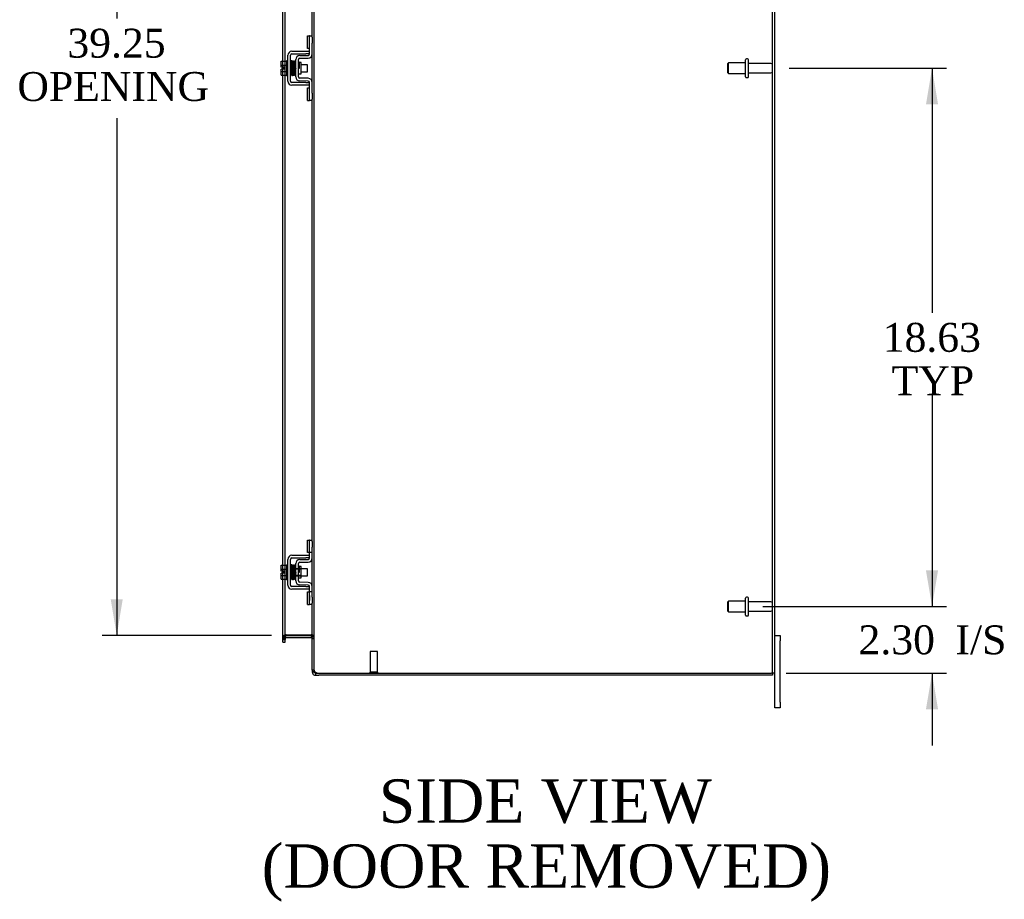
# Model space of a CAD drawing. Header units: inches. Extents: x 14 to 237, y 6 to 158.
# Tile 5 of 9: x 135 to 169, y 49 to 79. Entities that reach past the tile are written whole.
import ezdxf
from ezdxf.enums import TextEntityAlignment as Align

# ---------------------------------------------------------------- set-up
doc = ezdxf.new("R2010")
doc.units = ezdxf.units.IN
doc.header["$MEASUREMENT"] = 0
for name, color, linetype in [('COM42667', 7, 'CONTINUOUS'), ('COM42780', 7, 'CONTINUOUS'), ('COM48496', 7, 'CONTINUOUS'), ('COM70236-4', 7, 'CONTINUOUS'), ('DEFAULT', 7, 'CONTINUOUS'), ('FET07710', 7, 'CONTINUOUS'), ('SCC19011', 7, 'CONTINUOUS'), ('SPR20265', 7, 'CONTINUOUS'), ('STD21878', 7, 'CONTINUOUS'), ('STD26094', 7, 'CONTINUOUS'), ('WAF25035', 7, 'CONTINUOUS')]:
    doc.layers.add(name, color=color, linetype=linetype)
doc.styles.add('SEACAD_TIMES_NEW_ROMAN', font='times.ttf')

# ---------------------------------------------------------------- blocks, each defined once
blk = doc.blocks.new('GDIMGGROUP5')
at = {"layer": 'DEFAULT', "linetype": 'Continuous'}
for points in [[(167.126, 60.385), (166.709, 60.385), (166.918, 59.135)], [(167.126, 55.582), (166.918, 56.832), (166.709, 55.582)]]:
    blk.add_hatch(color=136, dxfattribs=at).paths.add_polyline_path(points)
at = {"layer": 'DEFAULT', "color": 136, "linetype": 'Continuous'}
for p, q in [((166.918, 61.635), (166.918, 59.135)), ((161.066, 59.135), (167.418, 59.135)), ((161.867, 56.832), (167.418, 56.832)), ((166.918, 56.832), (166.918, 54.332))]:
    blk.add_line(p, q, dxfattribs=at)
at = {"layer": 'DEFAULT', "color": 136, "linetype": 'Continuous', "style": 'SEACAD_TIMES_NEW_ROMAN'}
for s, p in [('2.30', (164.376, 58.484)), ('I/S', (167.73, 58.484))]:
    blk.add_text(s, height=1, dxfattribs=at).set_placement(p, align=Align.TOP_LEFT)
blk = doc.blocks.new('GDIMGGROUP6')
at = {"layer": 'DEFAULT', "linetype": 'Continuous'}
for points in [[(167.126, 76.51), (166.918, 77.76), (166.709, 76.51)], [(167.126, 60.385), (166.709, 60.385), (166.918, 59.135)]]:
    blk.add_hatch(color=136, dxfattribs=at).paths.add_polyline_path(points)
at = {"layer": 'DEFAULT', "color": 136, "linetype": 'Continuous'}
for p, q in [((161.975, 77.76), (167.418, 77.76)), ((166.918, 77.76), (166.918, 69.298)), ((166.918, 66.448), (166.918, 59.135)), ((161.066, 59.135), (167.418, 59.135))]:
    blk.add_line(p, q, dxfattribs=at)
at = {"layer": 'DEFAULT', "color": 136, "linetype": 'Continuous', "style": 'SEACAD_TIMES_NEW_ROMAN'}
for s, p in [('18.63', (165.212, 68.948)), ('TYP', (165.52, 67.448))]:
    blk.add_text(s, height=1, dxfattribs=at).set_placement(p, align=Align.TOP_LEFT)
blk = doc.blocks.new('GDIMGGROUP20')
at = {"layer": 'DEFAULT', "linetype": 'Continuous'}
for points in [[(138.503, 96.135), (138.92, 96.135), (138.712, 97.385)], [(138.503, 59.385), (138.712, 58.135), (138.92, 59.385)]]:
    blk.add_hatch(color=136, dxfattribs=at).paths.add_polyline_path(points)
at = {"layer": 'DEFAULT', "color": 136, "linetype": 'Continuous'}
for p, q in [((144.07, 97.385), (138.212, 97.385)), ((138.712, 97.385), (138.712, 79.477)), ((138.712, 76.035), (138.712, 58.135)), ((144.07, 58.135), (138.212, 58.135))]:
    blk.add_line(p, q, dxfattribs=at)
at = {"layer": 'DEFAULT', "color": 136, "linetype": 'Continuous', "style": 'SEACAD_TIMES_NEW_ROMAN'}
for s, p in [('39.25', (137.005, 79.127)), ('OPENING ', (135.276, 77.627))]:
    blk.add_text(s, height=1, dxfattribs=at).set_placement(p, align=Align.TOP_LEFT)

msp = doc.modelspace()

# ---------------------------------------------------------------- linework, layer by layer
at = {"layer": 'COM42667', "color": 7}
for p, q in [((144.773, 78.349), (145.255, 78.349)), ((145.255, 78.349), (145.38, 78.349)), ((144.63, 77.314), (144.63, 78.206)), ((144.725, 77.314), (144.725, 78.206)), ((144.773, 78.254), (145.255, 78.254)), ((145.38, 78.254), (145.255, 78.254)), ((145.255, 77.266), (144.773, 77.266)), ((145.255, 77.171), (144.773, 77.171)), ((145.255, 77.266), (145.38, 77.266)), ((145.38, 77.171), (145.255, 77.171)), ((144.63, 59.876), (144.63, 60.768)), ((144.725, 59.876), (144.725, 60.768)), ((144.773, 60.911), (145.255, 60.911)), ((144.773, 60.816), (145.255, 60.816)), ((145.255, 60.911), (145.38, 60.911)), ((145.38, 60.816), (145.255, 60.816)), ((145.255, 59.828), (144.773, 59.828)), ((145.255, 59.733), (144.773, 59.733)), ((145.255, 59.828), (145.38, 59.828)), ((145.38, 59.733), (145.255, 59.733))]:
    msp.add_line(p, q, dxfattribs=at)
for centre, radius, start, end in [((144.773, 78.206), 0.143, 90, 180), ((144.773, 78.206), 0.048, 90, 180), ((144.773, 77.314), 0.143, 180, 270), ((144.773, 77.314), 0.048, 180, 270), ((144.773, 60.768), 0.143, 90, 180), ((144.773, 60.768), 0.048, 90, 180), ((144.773, 59.876), 0.143, 180, 270), ((144.773, 59.876), 0.048, 180, 270)]:
    msp.add_arc(centre, radius, start, end, dxfattribs=at)
at = {"layer": 'COM42780', "color": 7}
for p, q in [((145.316, 78.438), (145.316, 78.875)), ((145.316, 78.875), (145.366, 78.875)), ((145.38, 78.875), (145.366, 78.875)), ((145.38, 78.625), (145.38, 78.875)), ((145.38, 78.875), (145.475, 78.875)), ((145.475, 78.829), (145.475, 78.625)), ((145.366, 78.438), (145.316, 78.438)), ((145.366, 78.438), (145.38, 78.438)), ((145.38, 78.253), (145.38, 78.625)), ((145.475, 78.253), (145.475, 78.625)), ((144.903, 77.463), (144.903, 78.057)), ((144.998, 77.463), (144.998, 78.057)), ((145.044, 78.2), (145.333, 78.205)), ((145.045, 78.105), (145.335, 78.11)), ((145.093, 77.955), (145.027, 77.955)), ((145.093, 77.565), (145.093, 77.955)), ((144.998, 77.565), (145.093, 77.565)), ((145.335, 77.41), (145.045, 77.415)), ((145.333, 77.315), (145.044, 77.32)), ((145.316, 76.645), (145.316, 77.082)), ((145.316, 77.082), (145.366, 77.082)), ((145.38, 77.082), (145.366, 77.082)), ((145.38, 76.895), (145.38, 77.267)), ((145.475, 76.895), (145.475, 77.267)), ((145.316, 76.645), (145.366, 76.645)), ((145.366, 76.645), (145.38, 76.645)), ((145.38, 76.645), (145.38, 76.895)), ((145.475, 76.645), (145.38, 76.645)), ((145.475, 76.895), (145.475, 76.691)), ((145.316, 61), (145.316, 61.437)), ((145.316, 61.437), (145.366, 61.437)), ((145.38, 61.437), (145.366, 61.437)), ((145.38, 61.187), (145.38, 61.437)), ((145.38, 61.437), (145.475, 61.437)), ((145.383, 61), (145.383, 61.437)), ((145.475, 61.391), (145.475, 61.187)), ((145.366, 61), (145.316, 61)), ((145.366, 61), (145.38, 61)), ((145.38, 60.815), (145.38, 61.187)), ((145.475, 61), (145.38, 61)), ((145.475, 60.815), (145.475, 61.187)), ((145.044, 60.762), (145.333, 60.767)), ((145.045, 60.667), (145.335, 60.672)), ((144.903, 60.025), (144.903, 60.619)), ((144.903, 60.447), (145.093, 60.447)), ((145.093, 60.429), (144.903, 60.429)), ((144.998, 60.025), (144.998, 60.619)), ((145.027, 60.517), (144.998, 60.517)), ((145.093, 60.517), (145.027, 60.517)), ((145.093, 60.127), (145.093, 60.517)), ((144.903, 60.216), (145.093, 60.216)), ((144.903, 60.197), (145.093, 60.197)), ((144.998, 60.127), (145.093, 60.127)), ((145.335, 59.972), (145.045, 59.977)), ((145.333, 59.877), (145.044, 59.882)), ((145.316, 59.207), (145.316, 59.644)), ((145.316, 59.644), (145.366, 59.644)), ((145.38, 59.644), (145.366, 59.644)), ((145.38, 59.457), (145.38, 59.829)), ((145.475, 59.644), (145.38, 59.644)), ((145.383, 59.207), (145.383, 59.644)), ((145.475, 59.457), (145.475, 59.829)), ((145.381, 59.512), (145.38, 59.512)), ((145.381, 59.482), (145.38, 59.482)), ((145.38, 59.207), (145.38, 59.457)), ((145.381, 59.403), (145.38, 59.403)), ((145.381, 59.397), (145.38, 59.397)), ((145.381, 59.372), (145.38, 59.372)), ((145.381, 59.339), (145.38, 59.339)), ((145.381, 59.512), (145.381, 59.397)), ((145.381, 59.397), (145.381, 59.372)), ((145.381, 59.372), (145.381, 59.339)), ((145.475, 59.457), (145.475, 59.253)), ((145.316, 59.207), (145.366, 59.207)), ((145.366, 59.207), (145.38, 59.207)), ((145.475, 59.207), (145.38, 59.207))]:
    msp.add_line(p, q, dxfattribs=at)
for centre, radius, start, end in [((145.046, 78.057), 0.143, 91, 180), ((145.046, 78.057), 0.048, 91, 180), ((145.332, 78.253), 0.048, 271, 0), ((145.332, 78.253), 0.143, 271, 0), ((145.046, 77.463), 0.143, 180, 269), ((145.046, 77.463), 0.048, 180, 269), ((145.332, 77.267), 0.143, 0, 89), ((145.332, 77.267), 0.048, 0, 89), ((145.046, 60.619), 0.143, 91, 180), ((145.046, 60.619), 0.048, 91, 180), ((145.332, 60.815), 0.048, 271, 0), ((145.332, 60.815), 0.143, 271, 0), ((145.046, 60.025), 0.143, 180, 269), ((145.046, 60.025), 0.048, 180, 269), ((145.332, 59.829), 0.143, 0, 89), ((145.332, 59.829), 0.048, 0, 89)]:
    msp.add_arc(centre, radius, start, end, dxfattribs=at)
at = {"layer": 'COM48496', "color": 7}
for p, q in [((145.547, 56.937), (145.547, 98.583)), ((161.403, 56.832), (161.403, 98.688)), ((161.475, 56.832), (161.475, 98.688)), ((145.475, 78.829), (145.475, 94.129)), ((144.462, 78.001), (144.462, 81.753)), ((144.534, 78.001), (144.534, 81.738)), ((145.475, 77.267), (145.475, 78.253)), ((144.462, 77.794), (144.462, 78.001)), ((144.462, 77.726), (144.462, 77.794)), ((144.462, 77.519), (144.462, 77.726)), ((144.534, 77.519), (144.534, 78.001)), ((144.462, 60.563), (144.462, 77.519)), ((144.534, 60.563), (144.534, 77.519)), ((145.475, 61.391), (145.475, 76.691)), ((145.475, 59.829), (145.475, 60.815)), ((144.462, 60.356), (144.462, 60.563)), ((144.462, 60.288), (144.462, 60.356)), ((144.534, 60.081), (144.534, 60.563)), ((144.462, 60.081), (144.462, 60.288)), ((144.462, 58.04), (144.462, 60.081)), ((144.534, 58.04), (144.534, 60.081)), ((145.475, 56.937), (145.475, 59.253)), ((144.534, 58.075), (144.462, 58.075)), ((144.462, 58), (144.462, 58.04)), ((144.462, 58), (144.534, 58)), ((144.558, 58.16), (144.533, 58.16)), ((144.534, 58.04), (144.534, 58)), ((144.57, 58.16), (144.558, 58.16)), ((144.57, 58.16), (145.439, 58.16)), ((145.449, 58.16), (145.439, 58.16)), ((145.449, 58.16), (145.469, 58.16)), ((145.475, 58.086), (145.547, 58.086)), ((145.547, 56.937), (145.475, 56.937)), ((145.553, 56.904), (145.547, 56.937)), ((145.701, 56.832), (161.367, 56.832)), ((161.475, 56.832), (161.367, 56.832))]:
    msp.add_line(p, q, dxfattribs=at)
for centre, radius, start, end in [((144.723, 58.068), 0.189, 150.8133, 177.7601), ((145.333, 58.078), 0.142, 3.3442, 35.3106), ((145.522, 56.941), 0.0474, 184.5956, 230.4649), ((145.644, 56.937), 0.0967, 199.5275, 231.0208), ((145.701, 57.082), 0.25, 241.8454, 270)]:
    msp.add_arc(centre, radius, start, end, dxfattribs=at)
for points, knots in [([(144.533, 58.16), (144.523, 58.153), (144.513, 58.146), (144.496, 58.132), (144.488, 58.125), (144.475, 58.11), (144.47, 58.103), (144.464, 58.089), (144.462, 58.082), (144.462, 58.075)], [0, 0, 0, 0, 0.25, 0.25, 0.5, 0.5, 0.75, 0.75, 1, 1, 1, 1]), ([(144.482, 58.118), (144.488, 58.125), (144.496, 58.132), (144.513, 58.146), (144.523, 58.153), (144.533, 58.16)], [0.5, 0.5, 0.5, 0.5, 0.75, 0.75, 1, 1, 1, 1]), ([(145.547, 58.086), (145.547, 58.092), (145.545, 58.098), (145.538, 58.111), (145.532, 58.117), (145.518, 58.129), (145.51, 58.135), (145.491, 58.148), (145.48, 58.154), (145.469, 58.16)], [0, 0, 0, 0, 0.25, 0.25, 0.5, 0.5, 0.75, 0.75, 1, 1, 1, 1]), ([(145.492, 56.904), (145.493, 56.903), (145.495, 56.901), (145.499, 56.898), (145.503, 56.895), (145.508, 56.892), (145.512, 56.889), (145.518, 56.886), (145.523, 56.884), (145.531, 56.88), (145.541, 56.876), (145.553, 56.871), (145.564, 56.868), (145.573, 56.864), (145.58, 56.863), (145.583, 56.862)], [0, 0, 0, 0, 0.058508, 0.117588, 0.177234, 0.23744, 0.298196, 0.359495, 0.421327, 0.483683, 0.609872, 0.738031, 0.824554, 0.911887, 1, 1, 1, 1])]:
    msp.add_open_spline(points, degree=3, knots=knots, dxfattribs=at)
msp.add_open_spline([(144.462, 58.075), (144.462, 58.082), (144.464, 58.089), (144.467, 58.096)], degree=3, dxfattribs=at)
at = {"layer": 'COM70236-4', "color": 7}
for p, q in [((144.534, 58.027), (144.462, 58.027)), ((144.462, 57.976), (144.462, 58)), ((144.462, 57.905), (144.462, 57.976)), ((144.54, 58.112), (144.533, 58.129)), ((144.534, 57.976), (144.534, 58)), ((144.534, 57.905), (144.534, 57.976)), ((144.558, 58.061), (144.54, 58.112)), ((144.57, 58.135), (145.439, 58.135)), ((144.57, 58.063), (145.439, 58.063)), ((145.449, 58.062), (145.467, 58.124)), ((145.467, 58.124), (145.469, 58.131)), ((145.475, 58.027), (145.547, 58.027)), ((144.462, 57.905), (144.534, 57.905)), ((145.475, 56.937), (145.475, 56.868)), ((145.547, 56.937), (145.547, 56.868)), ((145.547, 56.868), (145.475, 56.868)), ((145.547, 56.868), (145.553, 56.849)), ((145.583, 56.832), (145.583, 56.76)), ((145.583, 56.832), (145.701, 56.832)), ((145.583, 56.76), (145.701, 56.76)), ((161.403, 56.76), (145.701, 56.76)), ((161.403, 56.832), (161.403, 56.76))]:
    msp.add_line(p, q, dxfattribs=at)
for centre, radius, start, end in [((144.57, 58.027), 0.108, 109.7821, 180), ((144.57, 58.027), 0.108, 102.9987, 109.7821), ((144.57, 58.027), 0.036, 109.7821, 180), ((144.57, 58.027), 0.108, 90, 102.9987), ((144.57, 58.027), 0.036, 90, 109.7821), ((145.439, 58.027), 0.108, 73.7795, 90), ((145.439, 58.027), 0.036, 73.7795, 90), ((145.439, 58.027), 0.036, 0, 73.7795), ((145.439, 58.027), 0.108, 0, 73.7795), ((145.583, 56.868), 0.108, 180, 212.6431), ((145.583, 56.868), 0.108, 212.6431, 270), ((145.583, 56.868), 0.036, 212.6431, 270)]:
    msp.add_arc(centre, radius, start, end, dxfattribs=at)
at = {"layer": 'FET07710', "color": 7}
for p, q in [((161.475, 58.135), (161.662, 58.135)), ((161.662, 58.135), (161.662, 57.948)), ((161.662, 55.823), (161.662, 57.948)), ((161.475, 55.823), (161.475, 56.832)), ((161.475, 55.635), (161.475, 55.823)), ((161.662, 55.635), (161.475, 55.635)), ((161.662, 55.823), (161.662, 55.635))]:
    msp.add_line(p, q, dxfattribs=at)
at = {"layer": 'SCC19011', "color": 7}
for p, q in [((144.404, 78.001), (144.585, 78.001)), ((144.404, 77.869), (144.404, 78.001)), ((144.404, 77.869), (144.585, 77.869)), ((144.404, 77.794), (144.404, 77.869)), ((144.499, 77.794), (144.404, 77.794)), ((144.404, 77.651), (144.404, 77.726)), ((144.499, 77.726), (144.404, 77.726)), ((144.499, 77.726), (144.499, 77.794)), ((144.748, 77.882), (144.725, 77.882)), ((144.798, 77.882), (144.783, 77.882)), ((144.847, 77.882), (144.833, 77.882)), ((144.897, 77.882), (144.882, 77.882)), ((145.317, 77.882), (145.093, 77.882)), ((145.317, 77.638), (145.317, 77.882)), ((144.404, 77.651), (144.585, 77.651)), ((144.404, 77.519), (144.404, 77.651)), ((144.404, 77.519), (144.585, 77.519)), ((144.725, 77.638), (144.756, 77.638)), ((144.791, 77.638), (144.807, 77.638)), ((144.842, 77.638), (144.857, 77.638)), ((144.892, 77.638), (144.903, 77.638)), ((145.093, 77.638), (145.317, 77.638)), ((144.404, 60.563), (144.585, 60.563)), ((144.404, 60.431), (144.404, 60.563)), ((144.404, 60.431), (144.585, 60.431)), ((144.404, 60.356), (144.404, 60.431)), ((144.499, 60.356), (144.404, 60.356)), ((144.499, 60.288), (144.499, 60.356)), ((144.748, 60.444), (144.725, 60.444)), ((144.798, 60.444), (144.783, 60.444)), ((144.847, 60.444), (144.833, 60.444)), ((144.897, 60.444), (144.882, 60.444)), ((145.317, 60.444), (145.093, 60.444)), ((145.317, 60.2), (145.317, 60.444)), ((144.404, 60.213), (144.404, 60.288)), ((144.499, 60.288), (144.404, 60.288)), ((144.404, 60.213), (144.585, 60.213)), ((144.404, 60.081), (144.404, 60.213)), ((144.404, 60.081), (144.585, 60.081)), ((144.725, 60.2), (144.756, 60.2)), ((144.791, 60.2), (144.807, 60.2)), ((144.842, 60.2), (144.857, 60.2)), ((144.892, 60.2), (144.903, 60.2)), ((145.093, 60.2), (145.317, 60.2))]:
    msp.add_line(p, q, dxfattribs=at)
at = {"layer": 'SPR20265', "color": 7}
for p, q in [((145.002, 77.76), (145.037, 77.76)), ((145.002, 60.322), (145.037, 60.322))]:
    msp.add_line(p, q, dxfattribs=at)
for centre, radius, start, end in [((149.675, 77.582), 4.954, 175.1676, 176.5222), ((144.857, 77.985), 0.0181, 0.2962, 180.6354), ((149.647, 77.584), 4.891, 179.5941, 179.9583), ((149.675, 60.144), 4.954, 175.1676, 176.5222), ((144.857, 60.547), 0.0181, 0.2962, 180.6354), ((149.647, 60.146), 4.891, 179.5941, 179.9583)]:
    msp.add_arc(centre, radius, start, end, dxfattribs=at)
for centre, start_param, end_param in [((144.738, 77.588), 0, 2.474646), ((144.738, 77.588), 3.808539, 6.283185), ((144.738, 60.15), 0, 2.474646), ((144.738, 60.15), 3.808539, 6.283185)]:
    msp.add_ellipse(centre, major_axis=(0.0175, 0), ratio=0.707107, start_param=start_param, end_param=end_param, dxfattribs=at)
for points, knots in [([(144.774, 78.002), (144.774, 78.003), (144.774, 78.004), (144.773, 78.006), (144.772, 78.009), (144.771, 78.011), (144.769, 78.014), (144.766, 78.016), (144.763, 78.017), (144.758, 78.018), (144.752, 78.018), (144.745, 78.014), (144.739, 78.006), (144.738, 78), (144.738, 77.996)], [0.0247586, 0.0247586, 0.0247586, 0.0247586, 0.0394799, 0.0780267, 0.1170502, 0.1577954, 0.2011902, 0.2478129, 0.2979655, 0.3517973, 0.4729948, 0.6248981, 0.8034762, 1, 1, 1, 1]), ([(144.827, 77.985), (144.826, 77.991), (144.825, 77.997), (144.818, 78.006), (144.812, 78.009), (144.808, 78.01), (144.804, 78.01), (144.801, 78.009), (144.797, 78.007), (144.794, 78.004), (144.792, 78), (144.79, 77.996), (144.79, 77.994), (144.79, 77.992)], [0, 0, 0, 0, 0.337377, 0.476585, 0.593946, 0.643993, 0.690857, 0.738213, 0.787078, 0.837877, 0.890521, 0.944659, 1, 1, 1, 1]), ([(144.74, 77.997), (144.74, 77.997), (144.742, 77.995), (144.744, 77.964), (144.747, 77.91), (144.749, 77.854), (144.75, 77.807), (144.752, 77.757), (144.754, 77.706), (144.756, 77.657), (144.757, 77.611), (144.759, 77.573), (144.761, 77.543), (144.763, 77.524), (144.764, 77.522), (144.765, 77.521)], [0.041658, 0.041658, 0.041658, 0.041658, 0.1062331, 0.2177365, 0.3345116, 0.3951575, 0.4571173, 0.5204025, 0.5850154, 0.650919, 0.7181243, 0.7866617, 0.856475, 0.927577, 0.9945625, 0.9945625, 0.9945625, 0.9945625]), ([(144.799, 77.525), (144.798, 77.527), (144.797, 77.532), (144.794, 77.576), (144.791, 77.635), (144.789, 77.694), (144.788, 77.742), (144.786, 77.792), (144.784, 77.843), (144.782, 77.89), (144.781, 77.933), (144.779, 77.968), (144.777, 77.992), (144.775, 78.003), (144.774, 78.004), (144.774, 78.004)], [0.0084013, 0.0084013, 0.0084013, 0.0084013, 0.1047673, 0.2149815, 0.3308118, 0.3911182, 0.4528716, 0.5160814, 0.5807303, 0.6468516, 0.7144807, 0.783578, 0.8541849, 0.926338, 0.9626406, 0.9626406, 0.9626406, 0.9626406]), ([(144.789, 77.995), (144.788, 77.991), (144.786, 77.969), (144.783, 77.927), (144.782, 77.9), (144.782, 77.898)], [0.1075026, 0.1075026, 0.1075026, 0.1075026, 0.219859, 0.336958, 0.3455788, 0.3455788, 0.3455788, 0.3455788]), ([(144.791, 77.987), (144.792, 77.979), (144.794, 77.964), (144.797, 77.909), (144.799, 77.839), (144.802, 77.759), (144.805, 77.679), (144.808, 77.609), (144.81, 77.556), (144.812, 77.541), (144.813, 77.533)], [0, 0, 0, 0, 0.125356, 0.250547, 0.375714, 0.500726, 0.625702, 0.75054, 0.875328, 1, 1, 1, 1]), ([(144.848, 77.535), (144.847, 77.543), (144.845, 77.557), (144.843, 77.61), (144.84, 77.679), (144.837, 77.759), (144.834, 77.839), (144.832, 77.91), (144.829, 77.965), (144.827, 77.981), (144.826, 77.989)], [0, 0, 0, 0, 0.123677, 0.247763, 0.372182, 0.497025, 0.622181, 0.747773, 0.873664, 1, 1, 1, 1]), ([(144.84, 77.987), (144.838, 77.984), (144.837, 77.978), (144.834, 77.939), (144.833, 77.907), (144.832, 77.896)], [0, 0, 0, 0, 0.1069729, 0.2190176, 0.2772299, 0.2772299, 0.2772299, 0.2772299]), ([(144.84, 77.983), (144.841, 77.981), (144.842, 77.976), (144.845, 77.932), (144.848, 77.863), (144.851, 77.789), (144.853, 77.727), (144.855, 77.68), (144.857, 77.637), (144.859, 77.597), (144.86, 77.566), (144.862, 77.544), (144.864, 77.535), (144.865, 77.535), (144.865, 77.535)], [0.0031575, 0.0031575, 0.0031575, 0.0031575, 0.106276, 0.2177664, 0.3343795, 0.4562757, 0.5195077, 0.5840716, 0.6500082, 0.7172741, 0.7858907, 0.8559002, 0.9272657, 0.9562295, 0.9562295, 0.9562295, 0.9562295]), ([(144.899, 77.544), (144.899, 77.543), (144.897, 77.545), (144.895, 77.571), (144.892, 77.619), (144.89, 77.67), (144.889, 77.713), (144.887, 77.76), (144.885, 77.808), (144.884, 77.854), (144.882, 77.898), (144.88, 77.935), (144.878, 77.964), (144.876, 77.984), (144.875, 77.986), (144.874, 77.987)], [0.0493682, 0.0493682, 0.0493682, 0.0493682, 0.1041505, 0.2141198, 0.3297994, 0.3901531, 0.4519694, 0.5152557, 0.5800319, 0.6463064, 0.7140466, 0.7832821, 0.8540388, 0.9262663, 0.9997798, 0.9997798, 0.9997798, 0.9997798]), ([(144.903, 77.994), (144.901, 77.994), (144.895, 77.992), (144.889, 77.982), (144.888, 77.971), (144.885, 77.946), (144.883, 77.915), (144.882, 77.897), (144.882, 77.89)], [0.5049436, 0.5049436, 0.5049436, 0.5049436, 0.5126381, 0.5301382, 0.5631975, 0.6133029, 0.6453829, 0.6655854, 0.6655854, 0.6655854, 0.6655854]), ([(144.893, 77.967), (144.892, 77.966), (144.893, 77.96), (144.895, 77.936), (144.897, 77.898), (144.898, 77.856), (144.901, 77.801), (144.902, 77.759), (144.903, 77.736), (144.903, 77.733)], [0.5252176, 0.5252176, 0.5252176, 0.5252176, 0.5500519, 0.604828, 0.6390024, 0.6775462, 0.720453, 0.7677407, 0.7732337, 0.7732337, 0.7732337, 0.7732337]), ([(145.025, 77.962), (145.025, 77.963), (145.024, 77.966), (145.023, 77.97), (145.02, 77.973), (145.017, 77.976), (145.014, 77.978), (145.009, 77.979), (145.004, 77.979), (145, 77.978), (144.998, 77.977)], [0, 0, 0, 0, 0.0589773, 0.1211115, 0.1849679, 0.2490189, 0.31194, 0.3728411, 0.4898099, 0.5959107, 0.5959107, 0.5959107, 0.5959107]), ([(144.998, 77.857), (144.998, 77.851), (144.999, 77.834), (145, 77.801), (145.001, 77.775), (145.002, 77.76)], [0.6947964, 0.6947964, 0.6947964, 0.6947964, 0.7496304, 0.874808, 1, 1, 1, 1]), ([(145.037, 77.76), (145.036, 77.775), (145.035, 77.801), (145.034, 77.842), (145.032, 77.878), (145.03, 77.91), (145.029, 77.936), (145.027, 77.954), (145.025, 77.963), (145.025, 77.964), (145.024, 77.964)], [0, 0, 0, 0, 0.1236932, 0.2477957, 0.3722334, 0.4970307, 0.6222178, 0.7477992, 0.8737106, 0.9604174, 0.9604174, 0.9604174, 0.9604174]), ([(144.764, 77.523), (144.764, 77.522), (144.764, 77.519), (144.766, 77.515), (144.768, 77.512), (144.772, 77.508), (144.778, 77.505), (144.785, 77.505), (144.792, 77.508), (144.797, 77.513), (144.8, 77.519), (144.8, 77.522), (144.8, 77.524)], [0, 0, 0, 0, 0.065589, 0.134096, 0.204, 0.273642, 0.405923, 0.527776, 0.652215, 0.775569, 0.89228, 1, 1, 1, 1]), ([(144.8, 77.522), (144.801, 77.525), (144.803, 77.533), (144.805, 77.575), (144.807, 77.61), (144.807, 77.622)], [0, 0, 0, 0, 0.1087369, 0.2223139, 0.2823724, 0.2823724, 0.2823724, 0.2823724]), ([(144.813, 77.538), (144.813, 77.532), (144.814, 77.526), (144.821, 77.517), (144.827, 77.515), (144.831, 77.514), (144.835, 77.514), (144.838, 77.515), (144.842, 77.517), (144.845, 77.52), (144.847, 77.523), (144.849, 77.527), (144.849, 77.53), (144.849, 77.531)], [0, 0, 0, 0, 0.324319, 0.462115, 0.581304, 0.633213, 0.682431, 0.732423, 0.783847, 0.836789, 0.89085, 0.94542, 1, 1, 1, 1]), ([(144.851, 77.531), (144.852, 77.536), (144.854, 77.558), (144.856, 77.6), (144.857, 77.627), (144.857, 77.629)], [0.1089671, 0.1089671, 0.1089671, 0.1089671, 0.2224256, 0.3403895, 0.3502806, 0.3502806, 0.3502806, 0.3502806]), ([(144.865, 77.536), (144.865, 77.535), (144.866, 77.534), (144.867, 77.531), (144.868, 77.528), (144.87, 77.526), (144.873, 77.524), (144.876, 77.523), (144.881, 77.521), (144.887, 77.522), (144.894, 77.526), (144.9, 77.535), (144.901, 77.541), (144.901, 77.545)], [0.0423433, 0.0423433, 0.0423433, 0.0423433, 0.0780693, 0.1166064, 0.1566075, 0.1991192, 0.2448555, 0.2942488, 0.3475582, 0.468612, 0.6213089, 0.801496, 1, 1, 1, 1]), ([(144.998, 77.548), (145, 77.551), (145.001, 77.557), (145.002, 77.564), (145.002, 77.567)], [0.53014438, 0.53014438, 0.53014438, 0.53014438, 0.5577634, 0.5731101, 0.5731101, 0.5731101, 0.5731101]), ([(144.774, 60.564), (144.774, 60.565), (144.774, 60.566), (144.773, 60.568), (144.772, 60.571), (144.771, 60.573), (144.769, 60.576), (144.766, 60.578), (144.763, 60.579), (144.758, 60.58), (144.752, 60.58), (144.745, 60.576), (144.739, 60.568), (144.738, 60.562), (144.738, 60.558)], [0.0247586, 0.0247586, 0.0247586, 0.0247586, 0.0394799, 0.0780267, 0.1170502, 0.1577954, 0.2011902, 0.2478129, 0.2979655, 0.3517973, 0.4729948, 0.6248981, 0.8034762, 1, 1, 1, 1]), ([(144.74, 60.559), (144.74, 60.559), (144.742, 60.557), (144.744, 60.526), (144.747, 60.472), (144.749, 60.416), (144.75, 60.369), (144.752, 60.319), (144.754, 60.268), (144.756, 60.219), (144.757, 60.173), (144.759, 60.135), (144.761, 60.105), (144.763, 60.086), (144.764, 60.084), (144.765, 60.083)], [0.041658, 0.041658, 0.041658, 0.041658, 0.1062331, 0.2177365, 0.3345116, 0.3951575, 0.4571173, 0.5204025, 0.5850154, 0.650919, 0.7181243, 0.7866617, 0.856475, 0.927577, 0.9945625, 0.9945625, 0.9945625, 0.9945625]), ([(144.799, 60.087), (144.798, 60.089), (144.797, 60.094), (144.794, 60.138), (144.791, 60.197), (144.789, 60.256), (144.788, 60.304), (144.786, 60.354), (144.784, 60.405), (144.782, 60.452), (144.781, 60.495), (144.779, 60.53), (144.777, 60.554), (144.775, 60.565), (144.774, 60.566), (144.774, 60.566)], [0.0084013, 0.0084013, 0.0084013, 0.0084013, 0.1047673, 0.2149815, 0.3308118, 0.3911182, 0.4528716, 0.5160814, 0.5807303, 0.6468516, 0.7144807, 0.783578, 0.8541849, 0.926338, 0.9626406, 0.9626406, 0.9626406, 0.9626406]), ([(144.789, 60.557), (144.788, 60.553), (144.786, 60.531), (144.783, 60.489), (144.782, 60.462), (144.782, 60.46)], [0.1075026, 0.1075026, 0.1075026, 0.1075026, 0.219859, 0.336958, 0.3455788, 0.3455788, 0.3455788, 0.3455788]), ([(144.827, 60.547), (144.826, 60.553), (144.825, 60.559), (144.818, 60.568), (144.812, 60.571), (144.808, 60.572), (144.804, 60.572), (144.801, 60.571), (144.797, 60.569), (144.794, 60.566), (144.792, 60.562), (144.79, 60.558), (144.79, 60.556), (144.79, 60.554)], [0, 0, 0, 0, 0.337377, 0.476585, 0.593946, 0.643993, 0.690857, 0.738213, 0.787078, 0.837877, 0.890521, 0.944659, 1, 1, 1, 1]), ([(144.791, 60.549), (144.792, 60.541), (144.794, 60.526), (144.797, 60.471), (144.799, 60.401), (144.802, 60.321), (144.805, 60.241), (144.808, 60.171), (144.81, 60.118), (144.812, 60.103), (144.813, 60.095)], [0, 0, 0, 0, 0.125356, 0.250547, 0.375714, 0.500726, 0.625702, 0.75054, 0.875328, 1, 1, 1, 1]), ([(144.848, 60.097), (144.847, 60.105), (144.845, 60.119), (144.843, 60.172), (144.84, 60.241), (144.837, 60.321), (144.834, 60.401), (144.832, 60.472), (144.829, 60.527), (144.827, 60.543), (144.826, 60.551)], [0, 0, 0, 0, 0.123677, 0.247763, 0.372182, 0.497025, 0.622181, 0.747773, 0.873664, 1, 1, 1, 1]), ([(144.84, 60.549), (144.838, 60.546), (144.837, 60.54), (144.834, 60.501), (144.833, 60.469), (144.832, 60.458)], [0, 0, 0, 0, 0.1069729, 0.2190176, 0.2772299, 0.2772299, 0.2772299, 0.2772299]), ([(144.84, 60.545), (144.841, 60.543), (144.842, 60.538), (144.845, 60.494), (144.848, 60.425), (144.851, 60.351), (144.853, 60.289), (144.855, 60.242), (144.857, 60.199), (144.859, 60.159), (144.86, 60.128), (144.862, 60.106), (144.864, 60.097), (144.865, 60.097), (144.865, 60.097)], [0.0031575, 0.0031575, 0.0031575, 0.0031575, 0.106276, 0.2177664, 0.3343795, 0.4562757, 0.5195077, 0.5840716, 0.6500082, 0.7172741, 0.7858907, 0.8559002, 0.9272657, 0.9562295, 0.9562295, 0.9562295, 0.9562295]), ([(144.899, 60.106), (144.899, 60.105), (144.897, 60.107), (144.895, 60.133), (144.892, 60.181), (144.89, 60.232), (144.889, 60.275), (144.887, 60.322), (144.885, 60.37), (144.884, 60.416), (144.882, 60.46), (144.88, 60.497), (144.878, 60.526), (144.876, 60.546), (144.875, 60.548), (144.874, 60.549)], [0.0493682, 0.0493682, 0.0493682, 0.0493682, 0.1041505, 0.2141198, 0.3297994, 0.3901531, 0.4519694, 0.5152557, 0.5800319, 0.6463064, 0.7140466, 0.7832821, 0.8540388, 0.9262663, 0.9997798, 0.9997798, 0.9997798, 0.9997798]), ([(144.903, 60.556), (144.901, 60.556), (144.895, 60.554), (144.889, 60.544), (144.888, 60.533), (144.885, 60.508), (144.883, 60.477), (144.882, 60.459), (144.882, 60.452)], [0.5049436, 0.5049436, 0.5049436, 0.5049436, 0.5126381, 0.5301382, 0.5631975, 0.6133029, 0.6453829, 0.6655854, 0.6655854, 0.6655854, 0.6655854]), ([(144.893, 60.529), (144.892, 60.528), (144.893, 60.522), (144.895, 60.498), (144.897, 60.46), (144.898, 60.418), (144.901, 60.363), (144.902, 60.321), (144.903, 60.298), (144.903, 60.295)], [0.5252176, 0.5252176, 0.5252176, 0.5252176, 0.5500519, 0.604828, 0.6390024, 0.6775462, 0.720453, 0.7677407, 0.7732337, 0.7732337, 0.7732337, 0.7732337]), ([(145.025, 60.524), (145.025, 60.525), (145.024, 60.528), (145.023, 60.532), (145.02, 60.535), (145.017, 60.538), (145.014, 60.54), (145.009, 60.541), (145.004, 60.541), (145, 60.54), (144.998, 60.539)], [0, 0, 0, 0, 0.0589773, 0.1211115, 0.1849679, 0.2490189, 0.31194, 0.3728411, 0.4898099, 0.5959107, 0.5959107, 0.5959107, 0.5959107]), ([(144.998, 60.419), (144.998, 60.413), (144.999, 60.396), (145, 60.363), (145.001, 60.337), (145.002, 60.322)], [0.6947227, 0.6947227, 0.6947227, 0.6947227, 0.7496304, 0.874808, 1, 1, 1, 1]), ([(145.037, 60.322), (145.036, 60.337), (145.035, 60.363), (145.034, 60.404), (145.032, 60.44), (145.03, 60.472), (145.029, 60.498), (145.027, 60.516), (145.025, 60.525), (145.025, 60.526), (145.024, 60.526)], [0, 0, 0, 0, 0.1236932, 0.2477957, 0.3722334, 0.4970307, 0.6222178, 0.7477992, 0.8737106, 0.9604174, 0.9604174, 0.9604174, 0.9604174]), ([(144.764, 60.085), (144.764, 60.084), (144.764, 60.081), (144.766, 60.077), (144.768, 60.074), (144.772, 60.07), (144.778, 60.067), (144.785, 60.067), (144.792, 60.07), (144.797, 60.075), (144.8, 60.081), (144.8, 60.084), (144.8, 60.086)], [0, 0, 0, 0, 0.065589, 0.134096, 0.204, 0.273642, 0.405923, 0.527776, 0.652215, 0.775569, 0.89228, 1, 1, 1, 1]), ([(144.8, 60.084), (144.801, 60.087), (144.803, 60.095), (144.805, 60.137), (144.807, 60.172), (144.807, 60.184)], [0, 0, 0, 0, 0.1087369, 0.2223139, 0.2823724, 0.2823724, 0.2823724, 0.2823724]), ([(144.813, 60.1), (144.813, 60.094), (144.814, 60.088), (144.821, 60.079), (144.827, 60.077), (144.831, 60.076), (144.835, 60.076), (144.838, 60.077), (144.842, 60.079), (144.845, 60.082), (144.847, 60.085), (144.849, 60.089), (144.849, 60.092), (144.849, 60.093)], [0, 0, 0, 0, 0.324319, 0.462115, 0.581304, 0.633213, 0.682431, 0.732423, 0.783847, 0.836789, 0.89085, 0.94542, 1, 1, 1, 1]), ([(144.851, 60.093), (144.852, 60.098), (144.854, 60.12), (144.856, 60.162), (144.857, 60.189), (144.857, 60.191)], [0.1097302, 0.1097302, 0.1097302, 0.1097302, 0.2224256, 0.3403895, 0.3502806, 0.3502806, 0.3502806, 0.3502806]), ([(144.865, 60.098), (144.865, 60.097), (144.866, 60.096), (144.867, 60.093), (144.868, 60.09), (144.87, 60.088), (144.873, 60.086), (144.876, 60.085), (144.881, 60.083), (144.887, 60.084), (144.894, 60.088), (144.9, 60.097), (144.901, 60.103), (144.901, 60.107)], [0.0423433, 0.0423433, 0.0423433, 0.0423433, 0.0780693, 0.1166064, 0.1566075, 0.1991192, 0.2448555, 0.2942488, 0.3475582, 0.468612, 0.6213089, 0.801496, 1, 1, 1, 1]), ([(144.998, 60.11), (145, 60.113), (145.001, 60.119), (145.002, 60.126), (145.002, 60.129)], [0.53014438, 0.53014438, 0.53014438, 0.53014438, 0.5577634, 0.5731101, 0.5731101, 0.5731101, 0.5731101])]:
    msp.add_open_spline(points, degree=3, knots=knots, dxfattribs=at)
for points in [[(144.901, 77.54), (144.902, 77.546), (144.902, 77.551), (144.903, 77.56)], [(144.901, 60.102), (144.902, 60.108), (144.902, 60.113), (144.903, 60.122)]]:
    msp.add_open_spline(points, degree=3, dxfattribs=at)
at = {"layer": 'STD21878', "color": 7}
for p, q in [((147.732, 57.582), (147.482, 57.582)), ((147.482, 57.582), (147.482, 56.863)), ((147.732, 56.863), (147.732, 57.582)), ((147.748, 56.863), (147.467, 56.863)), ((147.467, 56.863), (147.467, 56.832)), ((147.748, 56.832), (147.748, 56.863))]:
    msp.add_line(p, q, dxfattribs=at)
at = {"layer": 'STD26094', "color": 7}
for p, q in [((160.466, 77.465), (160.466, 78.055)), ((160.536, 78.085), (160.496, 78.085)), ((160.566, 77.465), (160.566, 78.055)), ((159.879, 77.948), (159.841, 77.91)), ((159.841, 77.91), (159.841, 77.61)), ((159.879, 77.573), (159.879, 77.948)), ((160.466, 77.948), (159.879, 77.948)), ((161.343, 77.925), (160.566, 77.925)), ((159.841, 77.61), (159.879, 77.573)), ((159.879, 77.573), (160.466, 77.573)), ((160.496, 77.435), (160.536, 77.435)), ((160.566, 77.595), (161.343, 77.595)), ((159.879, 59.323), (159.841, 59.285)), ((159.841, 59.285), (159.841, 58.985)), ((159.879, 58.948), (159.879, 59.323)), ((160.466, 59.323), (159.879, 59.323)), ((160.466, 58.84), (160.466, 59.43)), ((160.536, 59.46), (160.496, 59.46)), ((160.566, 58.84), (160.566, 59.43)), ((161.343, 59.3), (160.566, 59.3)), ((159.841, 58.985), (159.879, 58.948)), ((159.879, 58.948), (160.466, 58.948)), ((160.566, 58.97), (161.343, 58.97)), ((160.496, 58.81), (160.536, 58.81))]:
    msp.add_line(p, q, dxfattribs=at)
for centre, radius, start, end in [((160.496, 78.055), 0.03, 90, 180), ((160.536, 78.055), 0.03, 0, 90), ((161.343, 77.865), 0.06, 0, 90), ((160.496, 77.465), 0.03, 180, 270), ((160.536, 77.465), 0.03, 270, 0), ((161.343, 77.655), 0.06, 270, 0), ((160.496, 59.43), 0.03, 90, 180), ((160.536, 59.43), 0.03, 0, 90), ((161.343, 59.24), 0.06, 0, 90), ((161.343, 59.03), 0.06, 270, 0), ((160.496, 58.84), 0.03, 180, 270), ((160.536, 58.84), 0.03, 270, 0)]:
    msp.add_arc(centre, radius, start, end, dxfattribs=at)
at = {"layer": 'WAF25035', "color": 7}
for p, q in [((144.585, 78.01), (144.585, 77.51)), ((144.63, 78.01), (144.585, 78.01)), ((144.585, 77.51), (144.63, 77.51)), ((144.585, 60.572), (144.585, 60.072)), ((144.63, 60.572), (144.585, 60.572)), ((144.585, 60.072), (144.63, 60.072))]:
    msp.add_line(p, q, dxfattribs=at)

# ---------------------------------------------------------------- block references
at = {"layer": 'DEFAULT', "color": 7}
for name in ['GDIMGGROUP20', 'GDIMGGROUP6', 'GDIMGGROUP5']:
    msp.add_blockref(name, (0, 0), dxfattribs=at)

# ---------------------------------------------------------------- texts
at = {"layer": 'DEFAULT', "color": 7, "style": 'SEACAD_TIMES_NEW_ROMAN'}
for s, p in [('SIDE VIEW', (147.78, 53.158)), ('(DOOR REMOVED)', (143.728, 50.908))]:
    msp.add_text(s, height=1.5, dxfattribs=at).set_placement(p, align=Align.TOP_LEFT)

doc.saveas('drawing.dxf')
